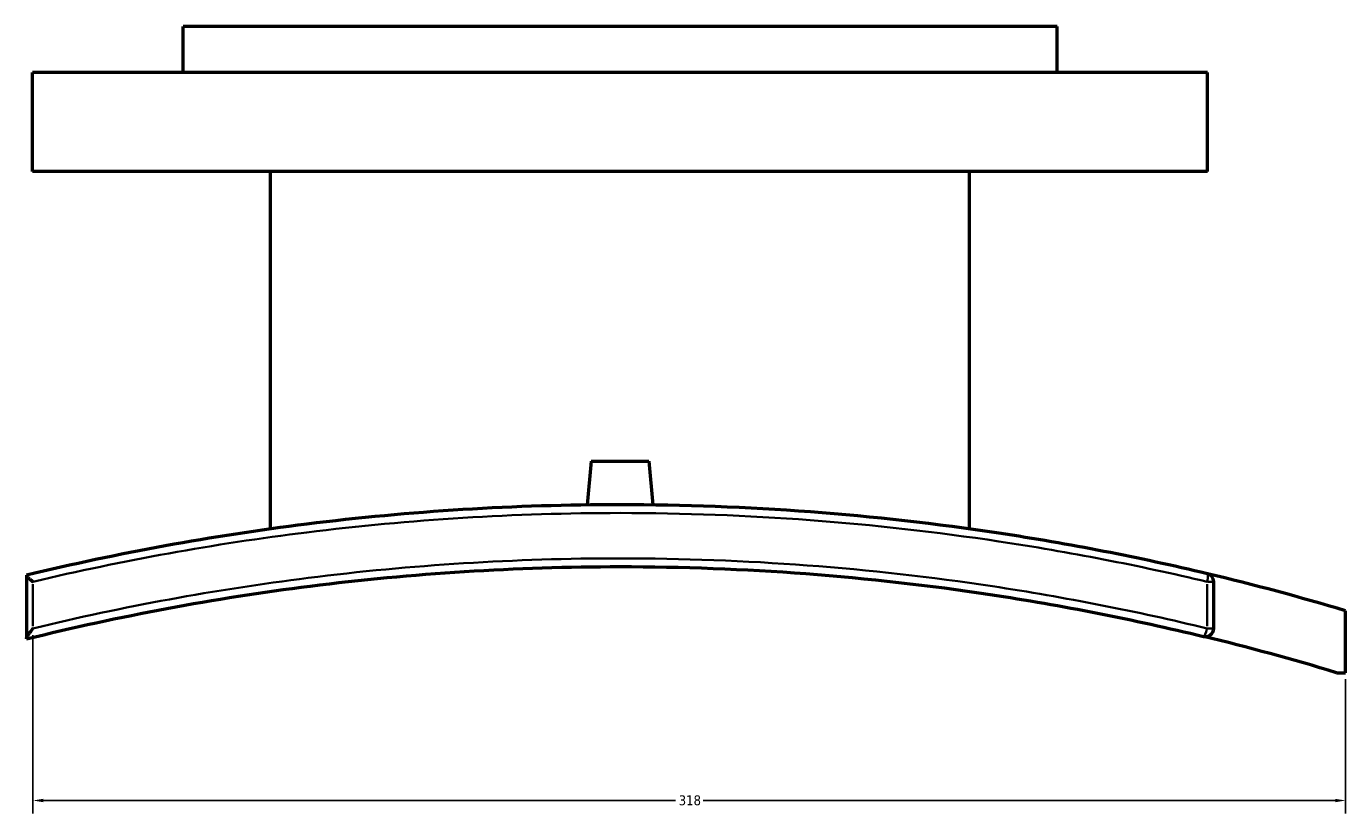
# Model space of a CAD drawing. Header units: millimetres. Extents: x -519 to 1054, y -362 to 828.
# Tile 6 of 11: x 305 to 625, y 178 to 369. Entities that reach past the tile are written whole.
import ezdxf

# ---------------------------------------------------------------- set-up
doc = ezdxf.new("R2010")
doc.units = ezdxf.units.MM
for name, color, linetype, lineweight in [('Dimension (ANSI)', 7, 'Continuous', 25), ('Visible (ANSI)', 7, 'Continuous', 50), ('Visible Narrow (ANSI)', 7, 'Continuous', 35)]:
    doc.layers.add(name, color=color, linetype=linetype, lineweight=lineweight)
doc.styles.add('Note Text (ANSI)', font='tahoma.ttf')
doc.dimstyles.new('Default - mm (ANSI)', dxfattribs={"dimtxt": 2.4, "dimasz": 2.5, "dimexe": 3.175, "dimexo": 1.6002, "dimgap": 0.8, "dimtad": 0, "dimtoh": 1, "dimdec": 0, "dimrnd": 1e-08, "dimzin": 4, "dimdsep": 46, "dimtxsty": 'Note Text (ANSI)', "dimcen": 0.09, "dimdle": 10, "dimclrd": 256, "dimclre": 256, "dimclrt": 5, "dimadec": 1, "dimazin": 1, "dimtfac": 1.27, "dimtofl": 0, "dimtmove": 0, "dimatfit": 3, "dimfxl": 1, "dimtolj": 1, "dimtzin": 4, "dimlwd": -1, "dimlwe": -1, "dimarcsym": 0})

# ---------------------------------------------------------------- blocks, each defined once
blk = doc.blocks.new('*D6')
at = {"layer": 'Defpoints', "color": 0, "transparency": 16777216}
for p in [(306.53, 222.66), (624.93, 211.93), (624.93, 180.93)]:
    blk.add_point(p, dxfattribs=at)
at = {"layer": 'Dimension (ANSI)', "transparency": 16777216}
for p, q in [((306.53, 221.06), (306.53, 177.75)), ((624.93, 210.33), (624.93, 177.75)), ((309.03, 180.93), (462.37, 180.93)), ((622.43, 180.93), (469.1, 180.93))]:
    blk.add_line(p, q, dxfattribs=at)
for points in [[(309.03, 181.34), (309.03, 180.51), (306.53, 180.93)], [(622.43, 181.34), (622.43, 180.51), (624.93, 180.93)]]:
    blk.add_solid(points, dxfattribs=at)
at = {"layer": 'Dimension (ANSI)', "color": 5, "transparency": 16777216, "insert": (463.17, 182.18), "char_height": 2.4, "attachment_point": 1, "style": 'Note Text (ANSI)'}
blk.add_mtext('\\A1;318', dxfattribs=at)

msp = doc.modelspace()

# ---------------------------------------------------------------- linework, layer by layer
at = {"layer": 'Visible (ANSI)'}
for p, q in [((554.93, 368.65), (342.93, 368.65)), ((342.93, 357.45), (342.93, 368.65)), ((554.93, 357.45), (554.93, 368.65)), ((591.43, 357.45), (306.43, 357.45)), ((306.43, 333.45), (306.43, 357.45)), ((591.43, 333.45), (591.43, 357.45)), ((591.43, 333.45), (306.43, 333.45)), ((364.13, 246.77), (364.13, 333.45)), ((533.73, 246.77), (533.73, 333.45)), ((441.93, 263.25), (441, 252.6)), ((441.93, 263.25), (455.93, 263.25)), ((455.93, 263.25), (456.87, 252.6)), ((304.93, 235.55), (304.93, 235.53)), ((304.93, 235.53), (304.93, 220.18)), ((592.93, 222.66), (592.93, 233.98)), ((624.93, 211.93), (624.93, 226.93)), ((304.93, 220.18), (304.93, 220.11)), ((622.73, 211.93), (624.93, 211.93))]:
    msp.add_line(p, q, dxfattribs=at)
for centre, radius, start, end in [((448.93, -362.35), 615, 73.37067, 76.60591), ((590.93, 233.98), 2, 0, 76.6059), ((590.93, 222.66), 2, 256.3565, 0), ((448.93, -362.35), 600, 73.1626, 76.35648)]:
    msp.add_arc(centre, radius, start, end, dxfattribs=at)
for points, knots in [([(591.4, 235.92), (574.79, 239.88), (557.91, 243.16), (510.6, 250.31), (479.77, 252.65), (448.93, 252.65), (423.48, 252.65), (398.03, 251.06), (349.9, 245.07), (327.16, 240.91), (304.93, 235.55)], [-29.648125, -29.648125, -29.648125, -29.648125, -24.440005, -24.440005, -15.220515, -15.220515, -15.220515, -7.610257, -7.610257, -0.63168, -0.63168, -0.63168, -0.63168]), ([(304.93, 220.11), (327.42, 225.67), (350.44, 229.98), (398.6, 236.06), (423.77, 237.65), (448.93, 237.65), (479.05, 237.65), (509.17, 235.36), (556.2, 228.25), (573.48, 224.84), (590.46, 220.72)], [-32.824533, -32.824533, -32.824533, -32.824533, -25.706561, -25.706561, -18.130974, -18.130974, -18.130974, -9.065487, -9.065487, -3.698464, -3.698464, -3.698464, -3.698464]), ([(306.53, 233.98), (306.53, 233.98), (306.52, 233.98), (306.3, 234.16), (306.08, 234.35), (305.69, 234.69), (305.51, 234.85), (305.22, 235.13), (305.11, 235.26), (304.97, 235.43), (304.93, 235.49), (304.93, 235.53)], [-0.3164714, -0.3164714, -0.3164714, -0.3164714, -0.3156689, -0.3156689, -0.2282011, -0.2282011, -0.1444321, -0.1444321, -0.0654642, -0.0654642, 0, 0, 0, 0]), ([(304.93, 220.18), (304.93, 220.23), (304.96, 220.3), (305.06, 220.53), (305.15, 220.69), (305.41, 221.12), (305.6, 221.4), (306.03, 222), (306.27, 222.33), (306.52, 222.66), (306.53, 222.66), (306.53, 222.66)], [-0.3743599, -0.3743599, -0.3743599, -0.3743599, -0.3175453, -0.3175453, -0.2375919, -0.2375919, -0.124117, -0.124117, 0, 0, 0.0010204, 0.0010204, 0.0010204, 0.0010204])]:
    msp.add_open_spline(points, degree=3, knots=knots, dxfattribs=at)
at = {"layer": 'Visible Narrow (ANSI)'}
for p, q in [((592.93, 233.98), (591.47, 233.98)), ((306.53, 223.23), (306.53, 233.41)), ((591.34, 233.41), (591.34, 223.23)), ((591.47, 222.66), (592.93, 222.66))]:
    msp.add_line(p, q, dxfattribs=at)
for centre, major_axis, ratio, start_param, end_param in [((590.93, 233.98), (0.46, 1.95), 0.198495, 4.835799, 6.207007), ((590.93, 222.66), (-0.47, -1.94), 0.198296, 0.080945, 1.537947)]:
    msp.add_ellipse(centre, major_axis=major_axis, ratio=ratio, start_param=start_param, end_param=end_param, dxfattribs=at)
for points, knots in [([(306.53, 233.98), (328.26, 239.13), (350.46, 243.16), (398.05, 249.07), (423.49, 250.65), (448.93, 250.65), (479.75, 250.65), (510.58, 248.32), (557.87, 241.19), (574.74, 237.92), (591.34, 233.98)], [0.792421, 0.792421, 0.792421, 0.792421, 7.610257, 7.610257, 15.220515, 15.220515, 15.220515, 24.440005, 24.440005, 29.648125, 29.648125, 29.648125, 29.648125]), ([(591.34, 222.66), (574.25, 226.8), (556.86, 230.22), (509.55, 237.36), (479.24, 239.65), (448.93, 239.65), (423.61, 239.65), (398.28, 238.05), (350.69, 232.06), (328.36, 227.95), (306.53, 222.66)], [3.698464, 3.698464, 3.698464, 3.698464, 9.065487, 9.065487, 18.130974, 18.130974, 18.130974, 25.706561, 25.706561, 32.563927, 32.563927, 32.563927, 32.563927])]:
    msp.add_open_spline(points, degree=3, knots=knots, dxfattribs=at)

# ---------------------------------------------------------------- dimensions: what is measured, and where the dimension line sits
at = {"layer": 'Dimension (ANSI)'}
dim = msp.add_linear_dim(base=(624.93, 180.93), p1=(306.53, 222.66), p2=(624.93, 211.93), angle=180, dimstyle='Default - mm (ANSI)', override={"dimgap": 0.8, "dimtoh": 0, "dimdec": 0, "dimtol": 0, "dimlim": 0, "dimtp": 0, "dimtm": 0, "dimtdec": 2, "dimatfit": 1}, dxfattribs=at)
dim.commit()
dim.dimension.update_dxf_attribs({"geometry": '*D6', "text_midpoint": (465.73, 180.93), "dimtype": 160})

doc.saveas('drawing.dxf')
